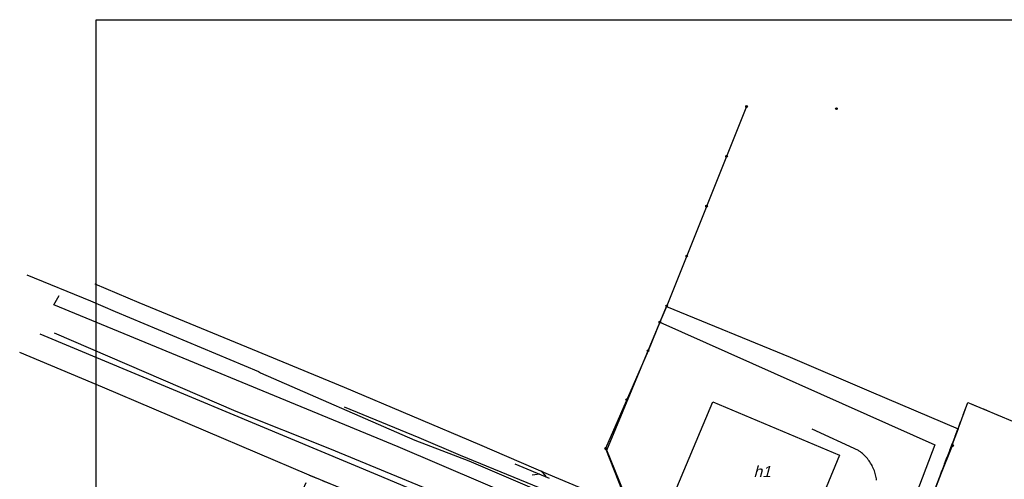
# Model space of a CAD drawing. Header units: inches. Extents: x -32878 to 1350, y -30866 to -1619.
# Tile 23 of 31: x -32561 to -19317, y -7800 to -1619. Entities that reach past the tile are written whole.
import ezdxf

# ---------------------------------------------------------------- set-up
doc = ezdxf.new("R2010")
doc.units = ezdxf.units.IN
doc.header["$MEASUREMENT"] = 0
doc.linetypes.add('4001', pattern=[0])
doc.linetypes.add('4002', pattern=[2, 1, -1])
doc.layers.add('area', color=6, linetype='Continuous', plot=False)
for name, color, linetype in [('BUDYNKI', 7, 'Continuous'), ('DROGI', 135, 'Continuous'), ('DZIALKI', 7, 'Continuous'), ('LINIE_NAPOWIETRZNE', 184, 'Continuous'), ('OGRODZENIA', 9, 'Continuous'), ('SYSTEM', 250, 'Continuous'), ('UZ_KANALIZACJA', 14, 'Continuous'), ('UZ_WODA', 140, 'Continuous'), ('UZYTKI', 7, 'Continuous')]:
    doc.layers.add(name, color=color, linetype=linetype)
doc.styles.get("Standard").update_dxf_attribs({"font": 'arial.ttf'})

# ---------------------------------------------------------------- blocks, each defined once
blk = doc.blocks.new('1281')
at = {"layer": 'OGRODZENIA', "color": 184, "linetype": 'Continuous'}
for radius in [0.24, 0.16, 0.08]:
    blk.add_circle((0, 0), radius, dxfattribs=at)
blk = doc.blocks.new('1367')
at = {"layer": 'LINIE_NAPOWIETRZNE', "color": 30, "linetype": 'Continuous'}
for p, q in [((-1, 7.8), (0, 9.53)), ((0, 0.5), (0, 10.5)), ((0, 7.8), (1.04, 5.99))]:
    blk.add_line(p, q, dxfattribs=at)
blk = doc.blocks.new('1001')
at = {"layer": 'SYSTEM', "color": 250, "linetype": 'Continuous'}
blk.add_line((0, 0), (0, 0), dxfattribs=at)
blk = doc.blocks.new('nxsd')
at = {"layer": 'BUDYNKI', "color": 7, "linetype": '4001'}
blk.add_polyline3d([(22.64, 130.77, 0), (17.87, 119.27, 0), (0.74, 126.44, 0), (5.58, 137.94, 0), (22.64, 130.77, 0)], dxfattribs=at)
at = {"layer": 'DROGI', "color": 8, "linetype": '4001'}
for p, q in [((-1.52, 148.67), (35.48, 132.18)), ((-38.92, 127.88), (-84.88, 147.07)), ((25.17, 131.41), (18.98, 134.26)), ((25.29, 131.33), (25.17, 131.41)), ((25.44, 131.22), (25.29, 131.33)), ((25.59, 131.1), (25.44, 131.22)), ((35.48, 132.18), (26.88, 109.92)), ((25.73, 130.98), (25.59, 131.1)), ((25.87, 130.86), (25.73, 130.98)), ((26.01, 130.72), (25.87, 130.86)), ((26.14, 130.59), (26.01, 130.72)), ((26.26, 130.45), (26.14, 130.59)), ((26.39, 130.31), (26.26, 130.45)), ((26.5, 130.16), (26.39, 130.31)), ((26.62, 130.01), (26.5, 130.16)), ((26.72, 129.86), (26.62, 130.01)), ((26.82, 129.7), (26.72, 129.86)), ((26.92, 129.54), (26.82, 129.7)), ((27.01, 129.37), (26.92, 129.54)), ((27.09, 129.21), (27.01, 129.37)), ((27.17, 129.04), (27.09, 129.21)), ((27.25, 128.86), (27.17, 129.04)), ((27.32, 128.69), (27.25, 128.86)), ((27.38, 128.51), (27.32, 128.69)), ((27.43, 128.33), (27.38, 128.51)), ((-7.89, 114.84), (-38.92, 127.88)), ((27.48, 128.15), (27.43, 128.33)), ((27.53, 127.97), (27.48, 128.15)), ((27.57, 127.78), (27.53, 127.97)), ((27.6, 127.6), (27.57, 127.78)), ((27.62, 127.41), (27.6, 127.6))]:
    blk.add_line(p, q, dxfattribs=at)
at = {"layer": 'DZIALKI', "color": 7, "linetype": '4001'}
for p, q in [((-77.53, 153.81), (-71.63, 151.29)), ((-71.63, 151.29), (-56.38, 145.05)), ((-8.68, 131.47), (-0.65, 150.75)), ((-0.65, 150.75), (16.01, 143.96)), ((-76.48, 139.9), (-87.64, 144.58)), ((-56.38, 145.05), (-44.01, 139.9)), ((16.01, 143.96), (26.9, 139.31)), ((-48.71, 128.1), (-76.48, 139.9)), ((-44.01, 139.9), (-25.77, 132.19)), ((26.9, 139.31), (38.58, 134.32)), ((38.58, 134.32), (39.91, 137.85)), ((39.91, 137.85), (40.14, 137.76)), ((40.14, 137.76), (50.55, 133.41)), ((38.58, 134.32), (28.93, 109.05)), ((28.93, 109.05), (38.58, 134.32)), ((-25.77, 132.19), (-16.56, 128.22)), ((-5.47, 123.61), (-8.68, 131.47)), ((-17.96, 115.44), (-48.71, 128.1)), ((-16.56, 128.22), (-5.47, 123.61))]:
    blk.add_line(p, q, dxfattribs=at)
at = {"layer": 'OGRODZENIA', "color": 184, "linetype": '4001'}
for p, q in [((10.14, 177.67), (-0.61, 150.85)), ((-0.61, 150.85), (-1.52, 148.67)), ((-1.52, 148.67), (-3.12, 144.82)), ((-3.12, 144.82), (-8.82, 131.68)), ((-8.82, 131.68), (-5.72, 123.74)), ((28.65, 109.4), (37.84, 132.07))]:
    blk.add_line(p, q, dxfattribs=at)
at = {"layer": 'UZ_KANALIZACJA', "color": 14, "linetype": '4001'}
for p, q in [((-83.03, 150.99, 160.39), (-82.34, 152.26, 160.36)), ((-36.72, 131.9, 160.21), (-83.03, 150.99, 160.39)), ((-58.54, 136.64), (-82.94, 147.2)), ((-45.91, 131.61), (-58.54, 136.64)), ((-8.56, 116.27), (-45.91, 131.61)), ((-15.98, 123.05), (-36.72, 131.9))]:
    blk.add_line(p, q, dxfattribs=at)
at = {"layer": 'UZ_WODA', "color": 5, "linetype": '4001'}
for p, q in [((-86.7, 155.05), (-78.1, 151.52)), ((-78.1, 151.52), (-74.8, 150.09)), ((-74.8, 150.09), (-55.52, 142.02)), ((-55.52, 142.02), (-55.25, 141.87)), ((-55.25, 141.87), (-34.47, 132.81)), ((-33.91, 133.11), (-43.93, 137.23)), ((-34.47, 132.81), (-27.24, 130)), ((-28.35, 130.75), (-33.91, 133.11)), ((-10.29, 123.35), (-28.35, 130.75)), ((-27.24, 130), (17.87, 110.84))]:
    blk.add_line(p, q, dxfattribs=at)
at = {"layer": 'UZYTKI', "color": 184, "linetype": '4002'}
for points in [[(39.91, 137.85, 0), (40.14, 137.76, 0), (50.55, 133.41, 0), (62, 128.55, 0), (73.08, 123.86, 0), (84.9, 118.34, 0), (73.12, 90.32, 0), (28.93, 109.05, 0), (38.58, 134.32, 0), (39.91, 137.85, 0)], [(-29.56, 87.56, 0), (-44.91, 93.95, 0), (-60.27, 100.34, 0), (-48.71, 128.1, 0), (-17.96, 115.44, 0), (5.86, 105.4, 0), (-4.62, 79.88, 0), (-13.97, 57.11, 0), (-26.01, 62.01, 0), (-35.81, 57.89, 0), (-41.02, 59.98, 0), (-29.56, 87.56, 0)]]:
    blk.add_polyline3d(points, dxfattribs=at)
at = {"layer": 'DZIALKI', "color": 7, "xscale": 0.5, "yscale": 0.5, "zscale": 0.5}
for p in [(-77.53, 153.81), (-77.53, 153.81), (-71.63, 151.29), (-71.63, 151.29), (-0.65, 150.75), (-0.65, 150.75), (-87.64, 144.58), (-87.64, 144.58), (-56.38, 145.05), (-56.38, 145.05), (16.01, 143.96), (16.01, 143.96), (-76.48, 139.9), (-76.48, 139.9), (-44.01, 139.9), (-44.01, 139.9), (26.9, 139.31), (26.9, 139.31), (39.91, 137.85), (39.91, 137.85), (40.14, 137.76), (40.14, 137.76), (38.58, 134.32), (38.58, 134.32), (38.58, 134.32), (38.58, 134.32), (-25.77, 132.19), (-25.77, 132.19), (-8.68, 131.47), (-8.68, 131.47), (-48.71, 128.1), (-48.71, 128.1), (-16.56, 128.22), (-16.56, 128.22)]:
    blk.add_blockref('1001', p, dxfattribs=at)
at = {"layer": 'LINIE_NAPOWIETRZNE', "color": 30, "xscale": 0.5, "yscale": 0.5, "zscale": 0.5, "rotation": 247.504971}
blk.add_blockref('1367', (-21.28, 129.71, 159.98), dxfattribs=at)
at = {"layer": 'OGRODZENIA', "color": 184, "xscale": 0.5, "yscale": 0.5, "zscale": 0.5}
for p in [(10.14, 177.67), (10.14, 177.67), (22.22, 177.38), (7.45, 170.97), (4.76, 164.26), (2.08, 157.56), (-0.61, 150.85), (-0.61, 150.85), (-1.52, 148.67), (-1.52, 148.67), (-3.12, 144.82), (-3.12, 144.82), (-5.97, 138.25), (-8.82, 131.68), (-8.82, 131.68), (37.84, 132.07)]:
    blk.add_blockref('1281', p, dxfattribs=at)
at = {"layer": 'BUDYNKI', "color": 7, "oblique": 15}
blk.add_text('h1', height=1.5, rotation=359.97, dxfattribs=at).set_placement((11.06, 127.82))

msp = doc.modelspace()

# ---------------------------------------------------------------- linework, layer by layer
at = {"layer": 'area', "color": 1}
msp.add_lwpolyline([(-31532.08, -30866.118), (-31532.08, -1618.691), (-10962.681, -1618.691), (-10962.681, -30866.118)], close=True, dxfattribs=at)

# ---------------------------------------------------------------- block references
at = {"layer": 'area', "xscale": 100, "yscale": 100, "zscale": 100}
msp.add_blockref('nxsd', (-23797.089, -20552.918), dxfattribs=at)

doc.saveas('drawing.dxf')
